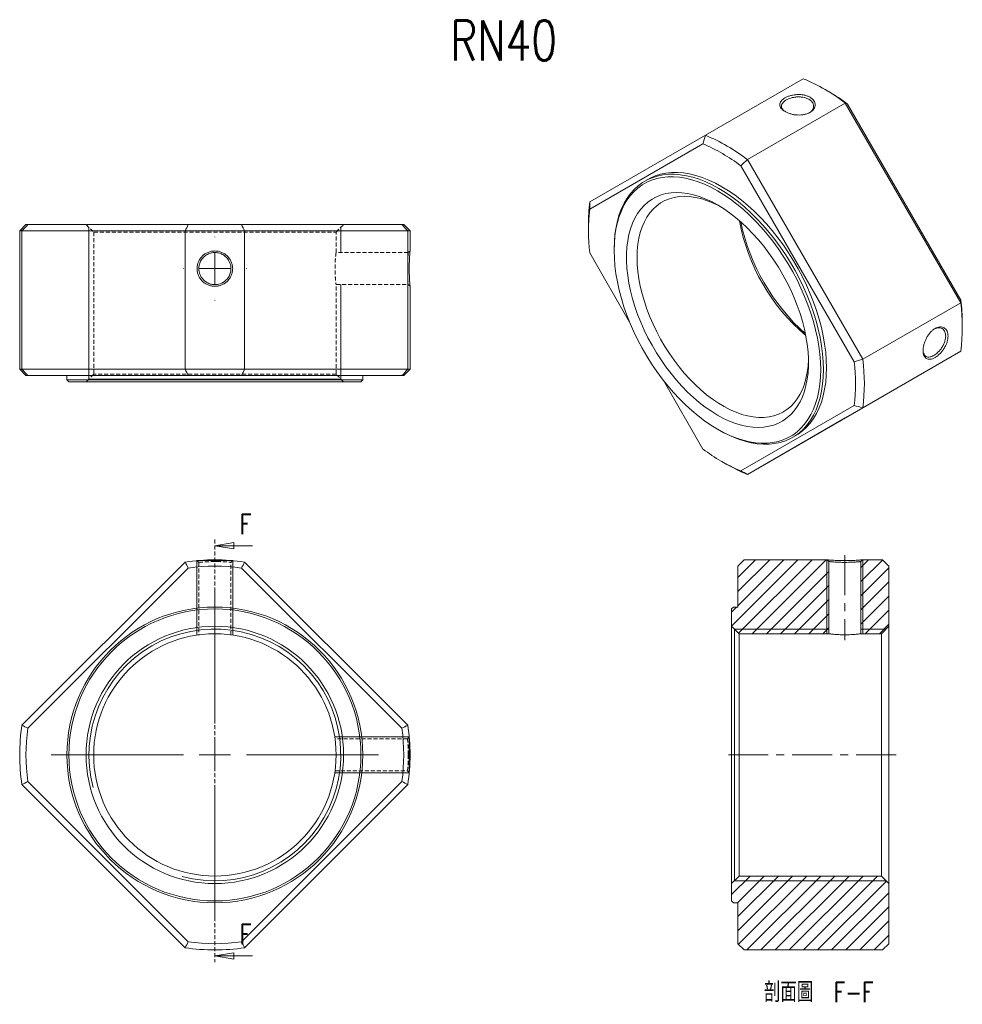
# Model space of a CAD drawing. Header units: millimetres. Extents: x -15 to 284, y -62 to 251.
import ezdxf

# ---------------------------------------------------------------- set-up
doc = ezdxf.new("R2010")
doc.units = ezdxf.units.MM
doc.linetypes.add('CENTERX2', pattern=[20.32, 12.7, -2.54, 2.54, -2.54])
doc.linetypes.add('HIDDEN', pattern=[1.905, 1.27, -0.635])
doc.layers.get('0').update_dxf_attribs({"lineweight": 18})
doc.layers.add('FORMAT', color=7, linetype='Continuous', lineweight=18)
doc.styles.add('SLDTEXTSTYLE0', font='txt.shx', dxfattribs={"width": 0.75})
doc.styles.add('SLDTEXTSTYLE1', font='txt.shx', dxfattribs={"width": 0.75, "bigfont": 'bigfont.shx'})

# ---------------------------------------------------------------- blocks, each defined once
blk = doc.blocks.new('SW_CENTERMARKSYMBOL_0')
at = {"layer": 'FORMAT', "color": 0}
for p, q in [((0, 10), (0, 52)), ((0, 0), (0, 5)), ((-10, 0), (-52, 0)), ((0, 0), (-5, 0)), ((0, 0), (0, -5)), ((0, 0), (5, 0)), ((10, 0), (52, 0)), ((0, -10), (0, -52))]:
    blk.add_line(p, q, dxfattribs=at)
blk = doc.blocks.new('_CLOSED')
at = {"color": 0, "linetype": 'ByBlock', "lineweight": -2}
for p, q in [((-1, 0.166667), (0, 0)), ((-1, 0.166667), (-1, -0.166667)), ((0, 0), (-1, -0.166667)), ((0, 0), (-1, 0))]:
    blk.add_line(p, q, dxfattribs=at)
blk = doc.blocks.new('SW_CENTERMARKSYMBOL_1')
at = {"layer": 'FORMAT', "color": 0}
for p, q in [((0, 10), (0, 10.1)), ((0, 0), (0, 5)), ((-10, 0), (-10.1, 0)), ((0, 0), (-5, 0)), ((0, 0), (0, -5)), ((0, 0), (5, 0)), ((10, 0), (10.1, 0)), ((0, -10), (0, -10.1))]:
    blk.add_line(p, q, dxfattribs=at)
blk = doc.blocks.new('SW_NOTE_0')
at = {"layer": 'FORMAT', "color": 0, "char_height": 6.35, "attachment_point": 2}
for s, insert, width, style in [('剖面圖', (12.5, 8.19), 35.2954, 'SLDTEXTSTYLE1'), ('F-F', (33.14, 8.19), 25.4, 'SLDTEXTSTYLE0')]:
    blk.add_mtext(s, dxfattribs=dict(at, insert=insert, width=width, style=style))

msp = doc.modelspace()

# ---------------------------------------------------------------- hatches: boundary and pattern name
at = {"linetype": 'Continuous', "lineweight": 0}
h = msp.add_hatch(dxfattribs=at)
h.set_pattern_fill('ANSI31', style=0, pattern_type=0)
h.paths.add_polyline_path([(211.32, 64.15), (210.72, 63.55), (210.72, 58.05), (213.12, 55.65), (241.62, 55.65), (241.62, 78.6), (241.12, 79.15), (214.72, 79.15), (212.72, 77.15), (212.72, 64.15)], flags=0)
h = msp.add_hatch(dxfattribs=at)
h.set_pattern_fill('ANSI31', style=0, pattern_type=0)
h.paths.add_polyline_path([(251.82, 78.6), (251.82, 55.65), (258.32, 55.65), (260.72, 58.05), (260.72, 77.15), (258.72, 79.15), (252.32, 79.15)], flags=0)
h = msp.add_hatch(dxfattribs=at)
h.set_pattern_fill('ANSI31', style=0, pattern_type=0)
h.paths.add_polyline_path([(210.72, -29.25), (211.32, -29.85), (212.72, -29.85), (212.72, -42.85), (214.72, -44.85), (258.72, -44.85), (260.72, -42.85), (260.72, -23.75), (258.32, -21.35), (213.12, -21.35), (210.72, -23.75)], flags=0)

# ---------------------------------------------------------------- linework, layer by layer
at = {"color": 7, "linetype": 'Continuous', "lineweight": 15}
for p, q in [((202.4, 214.08), (233.51, 232.04)), ((241.6, 227.96), (240.19, 228.78)), ((246.85, 224.34), (215.74, 206.38)), ((283.51, 160.84), (246.85, 224.34)), ((247.59, 224.01), (283.59, 161.65)), ((165.74, 192.91), (202.4, 214.08)), ((201.65, 211.34), (165.65, 190.55)), ((249.65, 142.06), (213.65, 204.41)), ((215.74, 206.38), (252.4, 142.88)), ((184.15, 200.08), (183.16, 199.51)), ((-13.41, 185.71), (-15.41, 183.71)), ((-13.41, 185.71), (-12.81, 185.71)), ((-12.81, 185.71), (38.1, 185.71)), ((38.1, 185.71), (55.07, 185.71)), ((55.07, 185.71), (105.99, 185.71)), ((105.99, 185.71), (106.59, 185.71)), ((108.59, 183.71), (106.59, 185.71)), ((165.23, 185.5), (165.23, 183.87)), ((-15.41, 183.71), (-15.41, 139.71)), ((-14.69, 183.71), (-15.41, 183.71)), ((37.16, 183.71), (-14.69, 183.71)), ((-14.69, 183.71), (-14.69, 139.71)), ((56.02, 183.71), (37.16, 183.71)), ((37.16, 139.71), (37.16, 183.71)), ((56.02, 183.71), (56.02, 139.71)), ((107.87, 183.71), (56.02, 183.71)), ((107.87, 139.71), (107.87, 183.71)), ((108.59, 183.71), (107.87, 183.71)), ((108.59, 177.31), (108.59, 183.71)), ((165.65, 176.69), (178.35, 154.7)), ((173.43, 177.99), (173.43, 177.5)), ((108.59, 139.71), (108.59, 166.11)), ((252.4, 142.88), (283.51, 160.84)), ((284.02, 152.85), (284.02, 154.48)), ((246.85, 124.27), (283.51, 145.44)), ((283.51, 145.44), (252.4, 127.48)), ((-15.41, 139.71), (-13.41, 137.71)), ((-15.41, 139.71), (-14.69, 139.71)), ((-14.69, 139.71), (37.16, 139.71)), ((-12.81, 137.71), (-13.41, 137.71)), ((38.1, 137.71), (-12.81, 137.71)), ((-0.41, 137.71), (-0.41, 136.31)), ((37.16, 139.71), (56.02, 139.71)), ((55.07, 137.71), (38.1, 137.71)), ((105.99, 137.71), (55.07, 137.71)), ((56.02, 139.71), (107.87, 139.71)), ((93.59, 136.31), (93.59, 137.71)), ((106.59, 137.71), (105.99, 137.71)), ((106.59, 137.71), (108.59, 139.71)), ((107.87, 139.71), (108.59, 139.71)), ((-0.41, 136.31), (0.19, 135.71)), ((-0.41, 136.31), (46.59, 136.31)), ((46.59, 135.71), (0.19, 135.71)), ((46.59, 136.31), (93.59, 136.31)), ((92.99, 135.71), (46.59, 135.71)), ((92.99, 135.71), (93.59, 136.31)), ((188.96, 136.33), (201.65, 114.34)), ((213.65, 107.41), (249.65, 128.2)), ((252.4, 127.48), (215.74, 106.31)), ((215.74, 106.31), (246.85, 124.27)), ((206.23, 120.68), (206.66, 120.43)), ((230.16, 118.1), (231.15, 118.67)), ((207.65, 110.39), (209.06, 109.57)), ((-14.69, 26.59), (37.16, 78.43)), ((56.02, 78.43), (107.87, 26.59)), ((212.72, 77.15), (214.72, 79.15)), ((241.12, 79.15), (214.72, 79.15)), ((241.12, 79.15), (241.62, 78.6)), ((241.62, 55.65), (241.62, 78.6)), ((251.82, 78.6), (252.32, 79.15)), ((251.82, 78.6), (251.82, 55.65)), ((258.72, 79.15), (252.32, 79.15)), ((258.72, 79.15), (260.72, 77.15)), ((38.1, 76.55), (-12.81, 25.64)), ((105.99, 25.64), (55.07, 76.55)), ((212.72, 77.15), (212.72, 64.15)), ((260.72, 58.05), (260.72, 77.15)), ((210.72, 63.55), (211.32, 64.15)), ((210.72, 63.55), (210.72, 58.05)), ((212.72, 64.15), (211.32, 64.15)), ((213.12, 55.65), (210.72, 58.05)), ((210.72, -23.75), (210.72, 58.05)), ((260.72, 58.05), (258.32, 55.65)), ((260.72, 58.05), (260.72, -23.75)), ((213.12, 55.65), (213.12, -21.35)), ((213.12, 55.65), (241.62, 55.65)), ((251.82, 55.65), (258.32, 55.65)), ((258.32, -21.35), (258.32, 55.65)), ((37.16, -44.12), (-14.69, 7.72)), ((-12.81, 8.67), (38.1, -42.24)), ((55.07, -42.24), (105.99, 8.67)), ((107.87, 7.72), (56.02, -44.12)), ((210.72, -23.75), (213.12, -21.35)), ((258.32, -21.35), (213.12, -21.35)), ((258.32, -21.35), (260.72, -23.75)), ((210.72, -23.75), (210.72, -29.25)), ((260.72, -42.85), (260.72, -23.75)), ((211.32, -29.85), (210.72, -29.25)), ((211.32, -29.85), (212.72, -29.85)), ((212.72, -29.85), (212.72, -42.85)), ((214.72, -44.85), (212.72, -42.85)), ((260.72, -42.85), (258.72, -44.85)), ((214.72, -44.85), (258.72, -44.85))]:
    msp.add_line(p, q, dxfattribs=at)
at = {"color": 7, "linetype": 'HIDDEN', "lineweight": 0}
for p, q in [((5.69, 185.71), (8.09, 183.31)), ((85.09, 183.31), (87.49, 185.71)), ((8.09, 183.31), (85.09, 183.31)), ((8.09, 183.31), (8.09, 138.11)), ((85.09, 176.81), (85.09, 183.31)), ((108.04, 176.81), (85.09, 176.81)), ((108.59, 177.31), (108.04, 176.81)), ((85.08, 166.61), (108.04, 166.61)), ((85.09, 138.11), (85.09, 166.67)), ((108.04, 166.61), (108.59, 166.11)), ((8.09, 138.11), (5.69, 135.71)), ((85.09, 138.11), (8.09, 138.11)), ((87.49, 135.71), (85.09, 138.11)), ((46.59, 85.63), (46.59, -48.73)), ((40.94, 78.9), (41.49, 78.34)), ((41.49, 78.34), (41.49, 55.32)), ((47.92, 78.57), (46.59, 78.6)), ((51.69, 78.34), (52.24, 78.9)), ((51.69, 55.31), (51.69, 78.34)), ((107.78, 22.25), (84.76, 22.25)), ((108.33, 22.81), (107.78, 22.25)), ((108.04, 17.15), (108.01, 18.49)), ((84.75, 12.05), (107.78, 12.05)), ((107.78, 12.05), (108.33, 11.5))]:
    msp.add_line(p, q, dxfattribs=at)
at = {"color": 7, "linetype": 'Continuous', "lineweight": 0}
for p, q in [((58.59, 83.63), (46.59, 83.63)), ((58.59, -46.73), (46.59, -46.73))]:
    msp.add_line(p, q, dxfattribs=at)
at = {"color": 7, "linetype": 'Continuous', "lineweight": 15}
for points in [[(173.43, 177.99), (173.49, 180.36), (173.69, 182.65), (174.02, 184.84), (174.47, 186.93), (175.06, 188.91), (175.76, 190.77), (176.59, 192.51), (177.54, 194.11), (178.6, 195.57), (179.78, 196.89), (181.06, 198.05), (182.44, 199.06), (183.91, 199.92), (185.48, 200.61), (187.13, 201.13), (188.86, 201.49), (190.65, 201.68), (192.51, 201.7), (194.43, 201.55), (196.39, 201.23), (198.4, 200.75), (200.44, 200.1), (202.5, 199.29), (204.58, 198.31), (206.66, 197.18)], [(206.24, 196.45), (204.18, 197.56), (202.13, 198.52), (200.09, 199.33), (198.08, 199.97), (196.1, 200.45), (194.16, 200.76), (192.27, 200.91), (190.43, 200.89), (188.66, 200.7), (186.95, 200.35), (185.32, 199.83), (183.78, 199.15), (182.32, 198.3), (180.96, 197.31), (179.7, 196.15), (178.54, 194.85), (177.49, 193.41), (176.55, 191.83), (175.73, 190.12), (175.03, 188.28), (174.46, 186.33), (174.01, 184.27), (173.69, 182.1), (173.49, 179.84), (173.43, 177.5), (173.49, 175.09), (173.69, 172.6), (174.01, 170.07), (174.46, 167.48), (175.03, 164.87), (175.73, 162.22), (176.55, 159.57), (177.49, 156.91), (178.54, 154.25), (179.7, 151.61), (180.96, 149), (182.32, 146.43), (183.78, 143.91), (185.32, 141.44), (186.95, 139.04), (188.66, 136.72), (190.43, 134.48), (192.27, 132.34), (194.16, 130.31), (196.1, 128.38), (198.08, 126.57), (200.09, 124.89), (202.13, 123.35), (204.18, 121.94), (206.24, 120.67), (208.3, 119.56), (210.35, 118.6), (212.39, 117.8), (214.4, 117.15), (216.38, 116.67), (218.32, 116.36), (220.21, 116.21), (222.04, 116.24), (223.82, 116.42), (225.52, 116.78), (227.15, 117.29), (228.7, 117.98), (230.16, 118.82), (231.52, 119.82), (232.78, 120.97), (233.94, 122.27), (234.99, 123.71), (235.93, 125.29), (236.74, 127), (237.44, 128.84), (238.02, 130.79), (238.47, 132.86), (238.79, 135.02), (238.98, 137.28), (239.05, 139.62), (238.98, 142.04), (238.79, 144.52), (238.47, 147.06), (238.02, 149.64), (237.44, 152.26), (236.74, 154.9), (235.93, 157.55), (234.99, 160.22), (233.94, 162.87), (232.78, 165.51), (231.52, 168.12), (230.16, 170.69), (228.7, 173.21), (227.15, 175.68), (225.52, 178.08), (223.82, 180.4), (222.04, 182.64), (220.21, 184.78), (218.32, 186.82), (216.38, 188.74), (214.4, 190.55), (212.39, 192.23), (210.35, 193.78), (208.3, 195.18), (206.24, 196.45)], [(231.15, 118.67), (231.88, 119.12), (233.26, 120.13), (234.54, 121.3), (235.71, 122.61), (236.78, 124.08), (237.72, 125.68), (238.55, 127.41), (239.26, 129.27), (239.84, 131.25), (240.3, 133.34), (240.62, 135.53), (240.82, 137.82), (240.89, 140.19), (240.82, 142.64), (240.62, 145.15), (240.3, 147.72), (239.84, 150.34), (239.26, 152.99), (238.55, 155.67), (237.72, 158.36), (236.78, 161.05), (235.71, 163.74), (234.54, 166.41), (233.26, 169.06), (231.88, 171.66), (230.4, 174.22), (228.84, 176.72), (227.19, 179.15), (225.46, 181.5), (223.66, 183.77), (221.8, 185.93), (219.89, 188), (217.92, 189.95), (215.92, 191.78), (213.88, 193.48), (211.82, 195.05), (209.74, 196.47), (207.65, 197.75), (205.57, 198.88), (203.49, 199.86), (201.43, 200.67), (199.39, 201.32), (197.38, 201.81), (195.42, 202.12), (193.5, 202.27), (191.64, 202.25), (189.85, 202.06), (188.12, 201.7), (186.47, 201.18), (184.9, 200.49), (184.15, 200.08)], [(206.66, 197.18), (208.75, 195.9), (210.83, 194.48), (212.89, 192.91), (214.93, 191.21), (216.93, 189.38), (218.9, 187.43), (220.81, 185.36), (222.67, 183.19), (224.47, 180.93), (226.2, 178.58), (227.85, 176.15), (229.41, 173.65), (230.89, 171.09), (232.27, 168.49), (233.55, 165.84), (234.72, 163.17), (235.79, 160.48), (236.73, 157.79), (237.56, 155.1), (238.27, 152.42), (238.85, 149.77), (239.31, 147.15), (239.63, 144.58), (239.83, 142.07), (239.9, 139.62), (239.83, 137.25), (239.63, 134.96), (239.31, 132.77), (238.85, 130.68), (238.27, 128.7), (237.56, 126.84), (236.73, 125.11), (235.79, 123.51), (234.72, 122.04), (233.55, 120.73), (232.27, 119.56), (230.89, 118.55), (229.41, 117.7), (227.85, 117.01), (226.2, 116.48), (224.47, 116.12), (222.67, 115.93), (220.81, 115.91), (218.9, 116.06), (216.93, 116.38), (214.93, 116.86), (212.89, 117.51), (210.83, 118.33), (208.75, 119.3), (206.66, 120.43), (206.66, 120.43)], [(206.24, 191.96), (208.17, 190.77), (210.09, 189.43), (212, 187.96), (213.88, 186.36), (215.73, 184.63), (217.53, 182.79), (219.28, 180.84), (220.98, 178.79), (222.61, 176.65), (224.16, 174.42), (225.64, 172.13), (227.03, 169.78), (228.32, 167.37), (229.52, 164.93), (230.62, 162.46), (231.6, 159.97), (232.47, 157.47), (233.23, 154.98), (233.86, 152.51), (234.37, 150.06), (234.76, 147.65), (235.01, 145.29), (235.14, 142.99), (235.14, 140.76), (235.01, 138.61), (234.76, 136.54), (234.37, 134.58), (233.86, 132.72), (233.23, 130.98), (232.47, 129.36), (231.6, 127.87), (230.62, 126.52), (229.52, 125.31), (228.32, 124.25), (227.03, 123.34), (225.64, 122.59), (224.16, 122), (222.61, 121.58), (220.98, 121.32), (219.28, 121.22), (217.53, 121.3), (215.73, 121.54), (213.88, 121.94), (212, 122.51), (210.09, 123.24), (208.17, 124.12), (206.24, 125.16), (204.31, 126.35), (202.38, 127.69), (200.48, 129.16), (198.6, 130.76), (196.75, 132.49), (194.95, 134.33), (193.2, 136.28), (191.5, 138.33), (189.87, 140.48), (188.32, 142.7), (186.84, 144.99), (185.45, 147.35), (184.15, 149.75), (182.96, 152.19), (181.86, 154.66), (180.88, 157.15), (180.01, 159.65), (179.25, 162.14), (178.62, 164.61), (178.11, 167.06), (177.72, 169.47), (177.46, 171.83), (177.33, 174.13), (177.33, 176.36), (177.46, 178.52), (177.72, 180.58), (178.11, 182.54), (178.62, 184.4), (179.25, 186.14), (180.01, 187.76), (180.88, 189.25), (181.86, 190.6), (182.96, 191.81), (184.15, 192.87), (185.45, 193.78), (186.84, 194.53), (188.32, 195.12), (189.87, 195.54), (191.5, 195.8), (193.2, 195.9), (194.95, 195.83), (196.75, 195.59), (198.6, 195.18), (200.48, 194.61), (202.38, 193.88), (204.31, 193), (206.24, 191.96)], [(207.1, 191.44), (206.53, 191.75), (204.65, 192.64), (202.8, 193.38), (200.97, 193.95), (199.17, 194.36), (197.41, 194.61), (195.7, 194.69), (194.05, 194.6), (192.47, 194.34), (190.96, 193.92), (189.53, 193.33), (188.19, 192.58), (186.95, 191.68), (185.8, 190.62), (184.76, 189.41), (183.83, 188.07), (183.02, 186.58), (182.32, 184.97), (181.74, 183.23), (181.29, 181.39), (180.97, 179.43), (180.78, 177.39), (180.71, 175.26)], [(180.71, 175.26), (180.78, 173.05), (180.97, 170.78), (181.29, 168.46), (181.74, 166.09), (182.32, 163.69), (183.02, 161.27), (183.83, 158.85), (184.76, 156.42), (185.8, 154.02), (186.95, 151.64), (188.19, 149.29), (189.53, 147), (190.96, 144.76), (192.47, 142.6), (194.05, 140.51), (195.7, 138.52), (197.41, 136.63), (199.17, 134.84), (200.97, 133.18), (202.8, 131.64), (204.65, 130.23), (206.53, 128.96), (208.41, 127.84), (210.28, 126.87), (212.15, 126.05), (213.99, 125.39), (215.81, 124.9), (217.59, 124.57), (219.32, 124.41), (221, 124.42), (222.62, 124.59), (224.16, 124.93), (225.63, 125.44), (227.02, 126.1), (228.31, 126.93), (229.51, 127.91), (230.6, 129.05), (231.59, 130.32), (232.46, 131.74), (233.22, 133.29), (233.86, 134.97), (234.37, 136.76), (234.75, 138.66), (235.01, 140.66), (235.14, 142.75), (235.15, 142.87)]]:
    msp.add_lwpolyline(points, dxfattribs=at)
for radius in [47, 46.4, 40.9, 38.5]:
    msp.add_circle((46.59, 17.15), radius, dxfattribs=at)
for centre, radius, start, end in [((211.3, 178.16), 58.28, 52.4088, 67.5965), ((210.18, 173.79), 62.62, 53.3113, 59.8831), ((180.19, 160.2), 58.28, 52.4088, 67.5965), ((179.66, 159.39), 56.42, 52.9492, 67.0561), ((217.12, 185.65), 51.89, 171.9563, 180.1615), ((221.66, 183.62), 56.43, 172.9477, 187.0523), ((274.51, 197.97), 62.24, 190.2367, 229.7579), ((279.09, 200.62), 66.95, 192.1066, 227.8881), ((225.73, 153.14), 58.29, 352.4074, 7.5926), ((221.39, 154.36), 62.63, 0.1119, 6.6904), ((193.65, 135.13), 56.43, 352.9477, 7.0523), ((194.62, 135.18), 58.29, 352.4074, 7.5926), ((235.65, 159.37), 56.42, 232.9492, 247.0561), ((235.44, 155.07), 52.59, 239.888, 247.9922), ((46.59, 17.15), 62, 81.2493, 98.7507), ((46.59, 17.15), 60, 81.8699, 98.1301), ((46.59, 17.15), 62, 171.2493, 188.7507), ((46.59, 17.15), 60, 171.8699, 188.1301), ((46.59, 17.15), 60, 351.8699, 8.1301), ((46.59, 17.15), 62, 351.2493, 8.7507), ((46.59, 17.15), 60, 261.8699, 278.1301), ((46.59, 17.15), 62, 261.2493, 278.7507)]:
    msp.add_arc(centre, radius, start, end, dxfattribs=at)
for points, knots in [([(235.66, 226.17), (235.92, 226.02), (236.39, 225.68), (236.91, 225.09), (237.24, 224.44), (237.36, 223.76), (237.25, 223.09), (236.93, 222.44), (236.42, 221.85), (235.72, 221.35), (234.86, 220.95), (233.88, 220.68), (232.82, 220.53), (231.72, 220.51), (230.62, 220.61), (229.55, 220.84), (228.57, 221.17), (227.7, 221.59), (227, 222.07), (226.48, 222.62), (226.14, 223.2), (226.03, 223.79), (226.14, 224.39), (226.46, 224.96), (226.97, 225.51), (227.67, 225.99), (228.53, 226.4), (229.51, 226.72), (230.57, 226.94), (231.67, 227.05), (232.78, 227.02), (233.84, 226.86), (234.82, 226.59), (235.4, 226.32), (235.66, 226.17)], [0, 0, 0, 0, 0.885365, 1.779958, 2.673845, 3.55669, 4.437426, 5.327477, 6.215388, 7.09329, 7.969367, 8.858331, 9.746439, 10.627033, 11.509114, 12.405372, 13.302927, 14.189894, 15.074779, 15.969767, 16.861865, 17.744212, 18.624753, 19.513963, 20.40239, 21.280232, 22.157055, 23.046825, 23.935567, 24.817015, 25.698491, 26.592046, 27.486631, 28.371051, 28.371051, 28.371051, 28.371051]), ([(235.3, 225.51), (234.85, 225.72), (234.12, 226.06), (232.84, 226.26), (231.7, 226.3), (230.55, 226.17), (229.29, 225.88), (228.02, 225.33), (227.13, 224.63), (226.68, 223.94), (226.55, 223.33), (226.69, 222.71), (227.05, 222.1), (227.54, 221.76), (227.81, 221.57)], [0, 0, 0, 0, 1.386836, 2.230637, 3.172961, 4.11786, 4.96307, 6.34921, 7.735405, 8.580331, 9.524743, 10.467775, 11.31184, 12.313599, 12.313599, 12.313599, 12.313599]), ([(235.3, 221.14), (235.3, 221.14), (235.77, 221.32), (236.25, 221.86), (236.71, 222.61), (236.84, 223.33), (236.7, 224.03), (236.28, 224.81), (235.67, 225.24), (235.3, 225.51)], [0, 0, 0, 0, 0.000701, 1.211104, 1.949155, 2.774258, 3.597899, 4.335406, 5.547459, 5.547459, 5.547459, 5.547459]), ([(46.59, 177.31), (46.96, 177.31), (47.7, 177.24), (48.76, 176.91), (49.75, 176.39), (50.61, 175.69), (51.32, 174.84), (51.84, 173.86), (52.17, 172.8), (52.28, 171.71), (52.17, 170.61), (51.84, 169.55), (51.32, 168.57), (50.61, 167.72), (49.75, 167.02), (48.76, 166.51), (47.69, 166.18), (46.58, 166.07), (45.48, 166.18), (44.41, 166.51), (43.42, 167.02), (42.57, 167.72), (41.86, 168.57), (41.34, 169.55), (41.01, 170.61), (40.9, 171.71), (41.01, 172.81), (41.34, 173.87), (41.86, 174.84), (42.57, 175.7), (43.43, 176.39), (44.42, 176.91), (45.48, 177.24), (46.22, 177.31), (46.59, 177.31)], [0, 0, 0, 0, 1.102435, 2.216361, 3.329408, 4.428705, 5.525377, 6.633648, 7.739253, 8.832395, 9.923266, 11.030182, 12.136033, 13.232528, 14.330874, 15.446873, 16.564487, 17.668917, 18.770755, 19.885172, 20.995992, 22.094669, 23.191098, 24.29832, 25.404569, 26.497636, 27.589436, 28.697356, 29.803996, 30.901555, 31.999147, 33.11178, 34.225697, 35.326956, 35.326956, 35.326956, 35.326956]), ([(46.59, 176.81), (46.22, 176.81), (45.4, 176.72), (44.14, 176.26), (42.93, 175.37), (42.04, 174.16), (41.58, 172.9), (41.43, 171.5), (41.72, 169.79), (42.74, 168.18), (44.13, 167.16), (45.4, 166.7), (46.8, 166.54), (48.51, 166.84), (50.12, 167.86), (51.14, 169.26), (51.6, 170.52), (51.75, 171.92), (51.46, 173.62), (50.44, 175.23), (49.04, 176.26), (47.78, 176.72), (46.96, 176.81), (46.59, 176.81)], [0, 0, 0, 0, 1.11429, 2.448831, 4.003354, 5.561861, 6.89778, 8.010822, 9.75926, 12.002479, 13.558064, 14.892672, 16.006026, 17.761007, 20.005281, 21.562052, 22.896679, 24.008878, 25.75718, 28.001265, 29.557203, 30.892904, 32.008096, 32.008096, 32.008096, 32.008096]), ([(108.59, 166.11), (108.59, 166.13), (108.58, 166.17), (108.55, 166.51), (108.51, 167.02), (108.46, 167.72), (108.41, 168.57), (108.37, 169.55), (108.34, 170.61), (108.33, 171.71), (108.34, 172.81), (108.37, 173.86), (108.41, 174.84), (108.46, 175.69), (108.51, 176.39), (108.55, 176.91), (108.58, 177.25), (108.59, 177.29), (108.59, 177.31)], [0, 0, 0, 0, 0.700183, 1.407664, 2.114586, 2.812776, 3.509299, 4.213188, 4.915384, 5.609665, 6.302503, 7.005532, 7.707884, 8.404295, 9.10188, 9.810678, 10.520501, 11.218021, 11.218021, 11.218021, 11.218021]), ([(271.57, 145.66), (271.57, 145.96), (271.62, 146.6), (271.83, 147.61), (272.17, 148.65), (272.62, 149.66), (273.19, 150.6), (273.85, 151.44), (274.58, 152.16), (275.35, 152.7), (276.13, 153.05), (276.9, 153.2), (277.62, 153.16), (278.26, 152.91), (278.79, 152.47), (279.19, 151.86), (279.44, 151.11), (279.52, 150.24), (279.44, 149.3), (279.19, 148.31), (278.79, 147.31), (278.26, 146.34), (277.62, 145.44), (276.9, 144.63), (276.13, 143.94), (275.35, 143.41), (274.58, 143.05), (273.85, 142.87), (273.19, 142.88), (272.62, 143.09), (272.16, 143.49), (271.83, 144.06), (271.62, 144.79), (271.57, 145.36), (271.57, 145.66)], [0, 0, 0, 0, 0.885401, 1.780031, 2.673955, 3.556836, 4.437608, 5.327696, 6.215644, 7.093581, 7.969695, 8.858695, 9.74684, 10.62747, 11.509587, 12.405882, 13.303474, 14.190477, 15.075399, 15.970424, 16.862559, 17.744942, 18.625519, 19.514765, 20.403229, 21.281107, 22.157967, 23.047773, 23.936551, 24.818036, 25.699548, 26.593139, 27.487762, 28.372218, 28.372218, 28.372218, 28.372218]), ([(271.59, 145.74), (271.62, 145.42), (271.67, 144.82), (272.02, 144.2), (272.48, 143.77), (273.08, 143.58), (273.9, 143.62), (274.95, 144.04), (276.05, 144.86), (276.94, 145.81), (277.62, 146.74), (278.17, 147.75), (278.62, 148.95), (278.83, 150.29), (278.62, 151.44), (278.17, 152.21), (277.62, 152.68), (276.94, 152.92), (276.05, 152.94), (275.38, 152.63), (274.96, 152.44)], [0, 0, 0, 0, 0.956668, 1.763829, 2.665235, 3.569105, 4.377613, 5.703564, 7.029567, 7.837805, 8.741207, 9.643291, 10.450705, 11.776549, 13.107513, 13.916683, 14.819971, 15.722816, 16.530491, 17.854597, 17.854597, 17.854597, 17.854597]), ([(241.12, 79.15), (241.12, 79.15), (241.12, 79.15), (241.19, 79.15), (241.52, 79.12), (242.04, 79.07), (242.74, 79.02), (243.59, 78.97), (244.57, 78.93), (245.63, 78.9), (246.72, 78.89), (247.82, 78.9), (248.88, 78.93), (249.86, 78.97), (250.71, 79.02), (251.41, 79.08), (251.84, 79.11), (252.09, 79.13), (252.22, 79.14), (252.31, 79.15), (252.32, 79.15), (252.32, 79.15)], [0, 0, 0, 0, 0.00391, 0.703589, 1.411255, 2.116636, 2.814307, 3.51055, 4.213647, 4.916126, 5.610235, 6.303538, 7.007078, 7.709806, 8.406766, 9.103748, 9.810282, 10.167063, 10.518462, 10.867845, 11.218635, 11.218635, 11.218635, 11.218635]), ([(251.82, 78.6), (251.82, 78.6), (251.82, 78.6), (251.78, 78.59), (251.73, 78.59), (251.64, 78.58), (251.53, 78.57), (251.37, 78.55), (251.18, 78.54), (250.94, 78.52), (250.66, 78.5), (250.1, 78.45), (249.18, 78.4), (247.91, 78.36), (246.51, 78.33), (244.81, 78.37), (243.2, 78.46), (242.17, 78.54), (241.71, 78.59), (241.62, 78.6), (241.62, 78.6), (241.62, 78.6)], [0, 0, 0, 0, 0.198724, 0.410152, 0.634293, 0.871156, 1.120746, 1.38307, 1.658132, 1.945936, 2.246484, 2.55978, 3.553573, 4.405431, 5.11517, 6.230074, 7.660477, 8.652407, 9.503429, 10.213367, 10.216917, 10.216917, 10.216917, 10.216917]), ([(251.82, 55.65), (251.82, 55.65), (251.79, 55.65), (251.66, 55.63), (251.56, 55.62), (251.3, 55.59), (251.15, 55.57), (250.78, 55.53), (250.56, 55.51), (250.09, 55.46), (249.84, 55.44), (249.28, 55.4), (248.98, 55.38), (248.37, 55.35), (248.05, 55.34), (247.39, 55.32), (247.06, 55.31), (246.39, 55.31), (246.05, 55.32), (245.4, 55.34), (245.08, 55.35), (244.46, 55.38), (244.16, 55.4), (243.61, 55.44), (243.35, 55.46), (242.88, 55.51), (242.67, 55.53), (242.3, 55.57), (242.14, 55.59), (241.88, 55.62), (241.79, 55.63), (241.65, 55.65), (241.62, 55.65), (241.62, 55.65)], [0, 0, 0, 0, 0.63937, 0.63937, 1.278739, 1.278739, 1.918109, 1.918109, 2.557479, 2.557479, 3.196848, 3.196848, 3.836218, 3.836218, 4.475588, 4.475588, 5.114958, 5.114958, 5.754327, 5.754327, 6.393697, 6.393697, 7.033067, 7.033067, 7.672436, 7.672436, 8.311806, 8.311806, 8.951176, 8.951176, 9.590545, 9.590545, 10.229915, 10.229915, 10.229915, 10.229915])]:
    msp.add_open_spline(points, degree=3, knots=knots, dxfattribs=at)
for points in [[(247.59, 224.01), (247.34, 224.12), (247.1, 224.23), (246.85, 224.34)], [(201.65, 211.34), (201.9, 212.25), (202.15, 213.17), (202.4, 214.08)], [(213.65, 204.41), (214.35, 205.07), (215.04, 205.73), (215.74, 206.38)], [(165.74, 192.91), (165.71, 192.12), (165.68, 191.34), (165.65, 190.55)], [(-14.69, 183.71), (-14.06, 184.37), (-13.44, 185.04), (-12.81, 185.71)], [(37.16, 183.71), (37.47, 184.37), (37.79, 185.04), (38.1, 185.71)], [(55.07, 185.71), (55.39, 185.04), (55.7, 184.37), (56.02, 183.71)], [(107.87, 183.71), (107.24, 184.37), (106.61, 185.04), (105.99, 185.71)], [(283.51, 160.84), (283.54, 161.11), (283.57, 161.38), (283.59, 161.65)], [(249.65, 142.06), (250.57, 142.33), (251.48, 142.61), (252.4, 142.88)], [(-14.69, 139.71), (-14.06, 139.04), (-13.44, 138.37), (-12.81, 137.71)], [(38.1, 137.71), (37.79, 138.37), (37.47, 139.04), (37.16, 139.71)], [(55.07, 137.71), (55.39, 138.37), (55.7, 139.04), (56.02, 139.71)], [(105.99, 137.71), (106.61, 138.37), (107.24, 139.04), (107.87, 139.71)], [(249.65, 128.2), (250.57, 127.96), (251.48, 127.72), (252.4, 127.48)], [(213.65, 107.41), (214.35, 107.04), (215.04, 106.68), (215.74, 106.31)], [(38.1, 76.55), (37.79, 77.18), (37.47, 77.81), (37.16, 78.43)], [(55.07, 76.55), (55.39, 77.18), (55.7, 77.81), (56.02, 78.43)], [(-14.69, 26.59), (-14.06, 26.27), (-13.44, 25.95), (-12.81, 25.64)], [(105.99, 25.64), (106.61, 25.95), (107.24, 26.27), (107.87, 26.59)], [(-12.81, 8.67), (-13.44, 8.35), (-14.06, 8.04), (-14.69, 7.72)], [(105.99, 8.67), (106.61, 8.35), (107.24, 8.04), (107.87, 7.72)], [(38.1, -42.24), (37.79, -42.87), (37.47, -43.5), (37.16, -44.12)], [(55.07, -42.24), (55.39, -42.87), (55.7, -43.5), (56.02, -44.12)]]:
    msp.add_open_spline(points, degree=3, dxfattribs=at)
at = {"color": 7, "linetype": 'HIDDEN', "lineweight": 0}
for points, knots in [([(85.09, 176.81), (85.08, 176.75), (85.07, 176.64), (84.96, 175.77), (84.84, 174.48), (84.76, 172.87), (84.74, 171.13), (84.81, 169.46), (84.92, 168.04), (85.03, 167.06), (85.09, 166.58), (85.08, 166.65), (85.08, 166.67)], [0, 0, 0, 0, 1.09169, 2.183152, 3.280538, 4.38202, 5.476991, 6.56499, 7.656432, 8.756329, 9.856576, 10.228152, 10.228152, 10.228152, 10.228152]), ([(108.04, 176.81), (108.03, 176.75), (108.02, 176.66), (107.96, 176.05), (107.91, 175.43), (107.88, 174.88), (107.87, 174.65)], [0, 0, 0, 0, 0.780607, 1.255284, 1.785172, 2.159142, 2.159142, 2.159142, 2.159142]), ([(107.87, 168.76), (107.88, 168.53), (107.91, 167.98), (107.96, 167.36), (108.02, 166.75), (108.03, 166.66), (108.04, 166.61)], [0, 0, 0, 0, 0.375626, 0.90554, 1.380037, 2.159848, 2.159848, 2.159848, 2.159848]), ([(41.49, 78.34), (41.55, 78.35), (41.64, 78.36), (42.24, 78.42), (42.95, 78.47), (43.85, 78.53), (45.06, 78.58), (46.59, 78.61), (48.11, 78.58), (49.32, 78.53), (50.23, 78.47), (50.94, 78.42), (51.54, 78.36), (51.63, 78.35), (51.69, 78.34)], [0, 0, 0, 0, 1.114104, 1.793742, 2.553402, 3.311954, 3.990899, 5.105785, 6.224977, 6.905398, 7.664962, 8.424154, 9.103318, 10.2165, 10.2165, 10.2165, 10.2165]), ([(107.78, 22.25), (107.78, 22.25), (107.77, 22.35), (107.8, 22.06), (107.85, 21.52), (107.91, 20.79), (107.96, 19.89), (108.02, 18.68), (108.03, 17.74), (108.04, 17.15)], [0, 0, 0, 0, 0.000888, 1.115503, 1.795147, 2.554953, 3.313414, 3.992556, 5.108691, 5.108691, 5.108691, 5.108691]), ([(108.04, 17.15), (108.03, 16.57), (108.02, 15.63), (107.96, 14.42), (107.91, 13.52), (107.85, 12.79), (107.8, 12.25), (107.77, 11.95), (107.78, 12.05), (107.78, 12.05)], [0, 0, 0, 0, 1.115675, 1.794493, 2.552569, 3.312717, 3.992667, 5.107783, 5.108698, 5.108698, 5.108698, 5.108698])]:
    msp.add_open_spline(points, degree=3, knots=knots, dxfattribs=at)
at = {"layer": 'FORMAT'}
for p, q in [((6.59, 184.81), (6.59, 136.61)), ((86.59, 176.81), (86.59, 184.81)), ((86.59, 136.61), (86.59, 166.67)), ((86.5, 136.61), (6.59, 136.61)), ((86.59, 136.61), (86.5, 136.61)), ((40.89, 78.89), (40.89, 55.23)), ((40.89, 78.89), (52.29, 78.89)), ((52.29, 55.23), (52.29, 78.89)), ((241.02, 55.65), (241.02, 79.15)), ((252.42, 79.15), (252.34, 79.15)), ((252.42, 79.15), (252.42, 55.65)), ((211.62, 57.15), (241.62, 57.15)), ((251.82, 57.15), (259.82, 57.15)), ((108.33, 22.85), (84.67, 22.85)), ((84.67, 11.45), (108.33, 11.45)), ((259.82, -22.85), (211.62, -22.85))]:
    msp.add_line(p, q, dxfattribs=at)
at = {"layer": 'FORMAT', "color": 7, "linetype": 'CENTERX2', "lineweight": 0}
for p, q in [((246.72, 80.6), (246.72, 53.65)), ((263.04, 17.15), (207.18, 17.15))]:
    msp.add_line(p, q, dxfattribs=at)
at = {"layer": 'FORMAT'}
for points in [[(211.62, 57.15), (211.62, 57.08), (211.62, 56.85), (211.62, 56.47), (211.62, 55.95), (211.62, 55.27), (211.62, 54.45), (211.62, 53.49), (211.62, 52.39), (211.62, 51.16), (211.62, 49.8), (211.62, 48.32), (211.62, 46.71), (211.62, 45), (211.62, 43.18), (211.62, 41.26), (211.62, 39.25), (211.62, 37.15), (211.62, 34.98), (211.62, 32.74), (211.62, 30.45), (211.62, 28.1), (211.62, 25.71), (211.62, 23.29), (211.62, 20.84), (211.62, 18.39), (211.62, 15.92), (211.62, 13.46), (211.62, 11.02), (211.62, 8.6), (211.62, 6.21), (211.62, 3.86), (211.62, 1.56), (211.62, -0.68), (211.62, -2.85), (211.62, -4.94), (211.62, -6.95), (211.62, -8.87), (211.62, -10.69), (211.62, -12.41), (211.62, -14.01), (211.62, -15.49), (211.62, -16.86), (211.62, -18.09), (211.62, -19.19), (211.62, -20.15), (211.62, -20.96), (211.62, -21.64), (211.62, -22.17), (211.62, -22.54), (211.62, -22.77), (211.62, -22.85)], [(108.33, 22.85), (108.33, 22.76), (108.33, 22.47), (108.33, 22), (108.33, 21.37), (108.33, 20.59), (108.33, 19.69), (108.33, 18.71), (108.33, 17.68), (108.33, 16.63), (108.33, 15.59), (108.33, 14.61), (108.33, 13.72), (108.33, 12.94), (108.33, 12.31), (108.33, 11.84), (108.33, 11.55), (108.33, 11.45)]]:
    msp.add_lwpolyline(points, dxfattribs=at)
msp.add_arc((46.59, 17.15), 40, 255, 195, dxfattribs=at)

# ---------------------------------------------------------------- block references
at = {"color": 7, "linetype": 'Continuous', "lineweight": 0, "xscale": 6, "yscale": 6, "rotation": 180.0000000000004}
for p in [(46.59, 83.63), (46.59, -46.73)]:
    msp.add_blockref('_CLOSED', p, dxfattribs=at)
at = {"layer": 'FORMAT', "color": 7}
for name, p in [('SW_CENTERMARKSYMBOL_1', (46.59, 171.71)), ('SW_CENTERMARKSYMBOL_0', (46.59, 17.15))]:
    msp.add_blockref(name, p, dxfattribs=at)
at = {"layer": 'FORMAT'}
msp.add_blockref('SW_NOTE_0', (216.34, -63.25), dxfattribs=at)

# ---------------------------------------------------------------- texts
at = {"color": 7, "linetype": 'Continuous', "char_height": 6.35, "width": 6.35, "attachment_point": 1, "style": 'SLDTEXTSTYLE0'}
for insert in [(54.49, 93.7), (54.49, -36.65)]:
    msp.add_mtext('F', dxfattribs=dict(at, insert=insert))
at = {"layer": 'FORMAT', "color": 7, "insert": (121.39, 250.6), "char_height": 12.7, "width": 66.675, "attachment_point": 1, "style": 'SLDTEXTSTYLE0'}
msp.add_mtext('RN40', dxfattribs=at)

doc.saveas('drawing.dxf')
